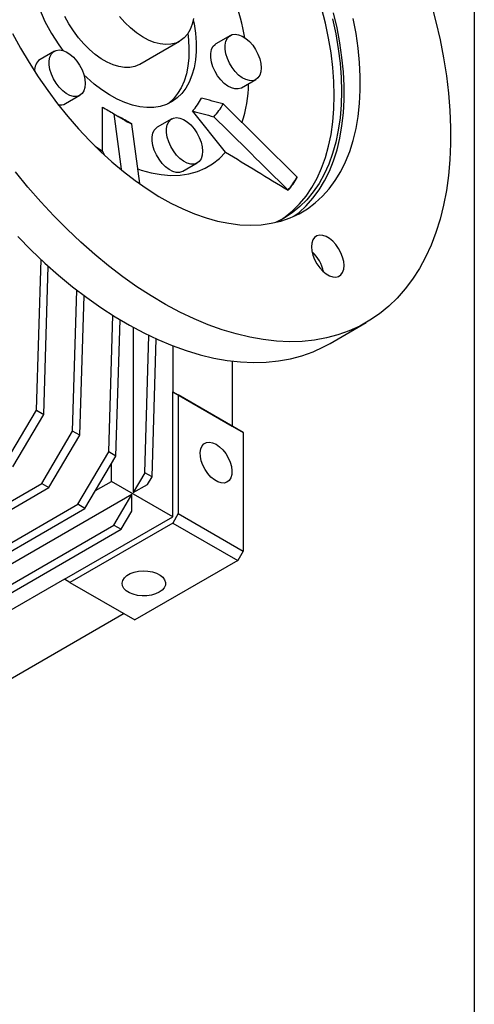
# Model space of a CAD drawing. Header units: millimetres. Extents: x 25 to 1092, y 25 to 838.
# Tile 5 of 8: x 1003 to 1092, y 432 to 625. Entities that reach past the tile are written whole.
import ezdxf

# ---------------------------------------------------------------- set-up
doc = ezdxf.new("R2010")
doc.units = ezdxf.units.MM
doc.header["$LTSCALE"] = 4
doc.linetypes.add('SLD-Solid', pattern=[0])
doc.layers.add('TEXT', color=140, linetype='SLD-Solid', lineweight=25)

msp = doc.modelspace()

# ---------------------------------------------------------------- linework, layer by layer
for p, q in [((1044.404, 621.718), (1041.576, 620.086)), ((1026.68, 616.081), (1034.458, 620.571)), ((1009.933, 618.636), (1007.104, 617.003)), ((1046.576, 611.425), (1049.404, 613.058)), ((1012.104, 608.343), (1014.933, 609.976)), ((1057.481, 593.907), (1042.963, 608.284)), ((1019.327, 599.032), (1019.327, 607.681)), ((1021.583, 606.372), (1023.005, 595.478)), ((1043.467, 598.833), (1036.981, 606.902)), ((1026.638, 592.685), (1025.118, 604.331)), ((1032.914, 605.37), (1030.085, 603.737)), ((1017.899, 600.009), (1019.327, 599.032)), ((1019.327, 599.032), (1019.666, 598.382)), ((1035.085, 595.076), (1037.913, 596.709)), ((1057.513, 593.867), (1057.481, 593.907)), ((1055.713, 591.392), (1055.745, 591.351)), ((1006.432, 548.247), (1007.31, 577.777)), ((1007.847, 547.431), (1008.71, 576.495)), ((1062.636, 575.569), (1062.525, 575.505)), ((1013.503, 544.165), (1014.325, 571.795)), ((1014.918, 543.349), (1015.731, 570.724)), ((1020.575, 540.083), (1021.37, 566.848)), ((1021.989, 539.267), (1022.783, 565.979)), ((1025.337, 564.511), (1025.337, 532.095)), ((1063.935, 561.345), (1071.006, 565.427)), ((1027.646, 536.001), (1028.445, 562.906)), ((1029.06, 535.185), (1029.864, 562.239)), ((1033.116, 560.868), (1033.116, 551.861)), ((1044.783, 557.867), (1044.783, 545.126)), ((1033.116, 527.365), (1033.116, 551.861)), ((1033.116, 551.861), (1034.176, 551.249)), ((1033.116, 551.861), (1044.783, 545.126)), ((1034.176, 551.249), (1034.176, 527.977)), ((1046.904, 543.901), (1034.176, 551.249)), ((1000.359, 537.968), (1006.432, 548.247)), ((1006.432, 548.247), (1007.847, 547.431)), ((1001.773, 537.151), (1007.847, 547.431)), ((1044.783, 545.126), (1046.904, 543.901)), ((1007.43, 533.886), (1013.503, 544.165)), ((1008.844, 533.069), (1014.918, 543.349)), ((1014.918, 543.349), (1013.503, 544.165)), ((1046.904, 543.901), (1046.904, 520.629)), ((1014.501, 529.804), (1020.575, 540.083)), ((1015.915, 528.987), (1021.989, 539.267)), ((1021.989, 539.267), (1020.575, 540.083)), ((1021.095, 534.305), (1021.095, 537.754)), ((1027.646, 536.001), (1025.337, 532.095)), ((1029.06, 535.185), (1027.646, 536.001)), ((1028.166, 533.672), (1029.06, 535.185)), ((987.772, 522.538), (1007.43, 533.886)), ((988.679, 521.428), (1008.844, 533.069)), ((1007.43, 533.886), (1008.844, 533.069)), ((1018.002, 532.52), (1021.095, 534.305)), ((1033.116, 527.365), (1021.095, 534.305)), ((1025.337, 532.095), (1028.166, 533.672)), ((1025.123, 531.732), (950.599, 488.71)), ((1021.572, 525.722), (1025.123, 531.732)), ((1025.073, 528.437), (1025.123, 531.732)), ((989.518, 513.749), (1015.915, 528.987)), ((990.144, 515.743), (1014.501, 529.804)), ((1015.915, 528.987), (1014.501, 529.804)), ((1011.902, 515.119), (1033.116, 527.365)), ((1022.986, 524.905), (1025.073, 528.437)), ((1034.176, 527.977), (1033.116, 526.14)), ((1034.176, 527.977), (1046.904, 520.629)), ((954.151, 486.8), (1021.572, 525.722)), ((1033.116, 526.14), (1012.963, 514.506)), ((1021.572, 525.722), (1022.986, 524.905)), ((1033.116, 526.14), (1045.844, 518.792)), ((955.565, 485.984), (1022.986, 524.905)), ((1046.904, 520.629), (1045.844, 518.792)), ((1045.844, 518.792), (1025.691, 507.159)), ((1011.902, 515.119), (971.597, 491.851)), ((1012.963, 514.506), (1011.902, 515.119)), ((1012.963, 514.506), (1025.691, 507.159)), ((1023.569, 508.383), (983.265, 485.116))]:
    msp.add_line(p, q)
at = {"flags": 128}
for points in [[(1083.733, 627.987), (1084.683, 624.397), (1085.502, 620.833), (1086.187, 617.303), (1086.738, 613.816), (1087.152, 610.38), (1087.428, 607.003), (1087.567, 603.695), (1087.567, 600.462), (1087.428, 597.313), (1087.152, 594.256), (1086.738, 591.298), (1086.187, 588.446), (1085.502, 585.707), (1084.683, 583.089), (1083.733, 580.597), (1082.654, 578.237), (1081.448, 576.015), (1080.119, 573.938), (1078.669, 572.009), (1077.103, 570.233), (1075.424, 568.616), (1073.637, 567.16), (1071.745, 565.869), (1069.753, 564.748), (1067.666, 563.797), (1065.49, 563.02), (1063.229, 562.418), (1060.89, 561.994), (1058.477, 561.747), (1055.997, 561.68), (1053.456, 561.79), (1050.86, 562.08), (1048.215, 562.547), (1045.528, 563.191), (1042.806, 564.01), (1040.054, 565.002), (1037.281, 566.165), (1034.492, 567.495), (1031.694, 568.99), (1028.895, 570.646), (1026.101, 572.459), (1023.319, 574.424), (1020.555, 576.537), (1017.818, 578.792), (1015.112, 581.184), (1012.445, 583.707), (1009.824, 586.355), (1007.255, 589.122), (1004.743, 592), (1002.296, 594.982)], [(1026.68, 616.081), (1026.576, 616.023), (1025.688, 615.651), (1024.715, 615.456), (1023.671, 615.44), (1022.572, 615.603), (1021.432, 615.943), (1020.267, 616.456), (1019.094, 617.133), (1017.929, 617.965), (1016.789, 618.941), (1015.69, 620.048), (1014.646, 621.269), (1013.674, 622.587), (1012.785, 623.984), (1011.993, 625.44)], [(1037.202, 625.049), (1036.927, 623.891), (1036.518, 622.858), (1035.983, 621.962), (1035.327, 621.217), (1034.562, 620.633), (1033.696, 620.218), (1032.743, 619.979), (1031.716, 619.918), (1030.629, 620.036), (1029.498, 620.332), (1028.338, 620.802), (1027.165, 621.439), (1025.997, 622.233), (1024.849, 623.175), (1023.738, 624.25), (1022.679, 625.444)], [(1054.222, 585.526), (1055.118, 586.137), (1056.602, 587.336), (1057.975, 588.699), (1059.233, 590.22), (1060.372, 591.893), (1061.386, 593.713), (1062.273, 595.674), (1063.029, 597.767), (1063.651, 599.985), (1064.137, 602.32), (1064.486, 604.765), (1064.696, 607.308), (1064.766, 609.943), (1064.696, 612.658), (1064.486, 615.443), (1064.137, 618.29), (1063.651, 621.187), (1063.029, 624.124), (1062.273, 627.09)], [(1056.855, 586.265), (1057.852, 587.035), (1059.276, 588.339), (1060.586, 589.803), (1061.78, 591.42), (1062.852, 593.186), (1063.798, 595.095), (1064.616, 597.138), (1065.302, 599.31), (1065.853, 601.602), (1066.269, 604.006), (1066.547, 606.513), (1066.686, 609.115), (1066.686, 611.802), (1066.547, 614.565), (1066.269, 617.393), (1065.853, 620.277), (1065.302, 623.205), (1064.616, 626.169)], [(1001.707, 622.096), (1003.289, 619.213), (1004.971, 616.385), (1006.746, 613.623), (1008.608, 610.937), (1010.55, 608.335), (1012.565, 605.828), (1014.646, 603.425), (1016.786, 601.134), (1018.976, 598.963), (1021.21, 596.92), (1023.478, 595.013), (1025.774, 593.247), (1028.088, 591.63), (1030.412, 590.168), (1032.739, 588.865), (1035.059, 587.726), (1037.365, 586.756), (1039.648, 585.957), (1041.9, 585.333), (1044.113, 584.886), (1046.279, 584.617), (1048.391, 584.528), (1050.44, 584.618), (1052.419, 584.888), (1054.322, 585.336), (1056.141, 585.961), (1057.87, 586.761), (1059.503, 587.733), (1061.034, 588.872), (1062.458, 590.176), (1063.768, 591.64), (1064.962, 593.257), (1066.034, 595.023), (1066.98, 596.932), (1067.798, 598.975), (1068.484, 601.147), (1069.035, 603.439), (1069.451, 605.843), (1069.729, 608.35), (1069.868, 610.952), (1069.868, 613.639), (1069.729, 616.402), (1069.451, 619.23), (1069.035, 622.114), (1068.484, 625.042)], [(1037.143, 624.735), (1037.283, 624.007), (1037.557, 622.131), (1037.695, 620.313), (1037.695, 618.566), (1037.557, 616.906), (1037.283, 615.346), (1036.875, 613.9), (1036.336, 612.579), (1035.671, 611.394), (1034.885, 610.355), (1033.985, 609.471), (1032.978, 608.749), (1031.872, 608.195), (1030.677, 607.813), (1029.403, 607.608), (1028.06, 607.579), (1026.659, 607.729), (1025.213, 608.055), (1023.732, 608.554), (1022.229, 609.223), (1020.717, 610.057), (1019.207, 611.047), (1017.714, 612.186), (1016.248, 613.465), (1015.697, 613.99)], [(1064.436, 624.936), (1065.058, 621.999), (1065.544, 619.102), (1065.893, 616.256), (1066.103, 613.47), (1066.173, 610.755), (1066.103, 608.121), (1065.893, 605.577), (1065.544, 603.133), (1065.058, 600.797), (1064.436, 598.579), (1063.68, 596.486), (1062.793, 594.526), (1061.779, 592.705), (1060.641, 591.032), (1059.382, 589.511), (1058.009, 588.149), (1056.526, 586.95), (1054.937, 585.918), (1053.258, 585.061)], [(1036.05, 622.057), (1036.19, 620.854), (1036.293, 619.052), (1036.259, 617.326), (1036.087, 615.689), (1035.779, 614.157), (1035.338, 612.741), (1034.767, 611.453), (1034.071, 610.304), (1033.256, 609.303), (1032.329, 608.459), (1032.115, 608.299)], [(1050.44, 615.347), (1050.367, 614.567), (1050.153, 613.903), (1049.806, 613.381), (1049.34, 613.023), (1048.774, 612.844), (1048.132, 612.851), (1047.44, 613.044), (1046.725, 613.414), (1046.018, 613.947), (1045.347, 614.622), (1044.74, 615.409), (1044.222, 616.277), (1043.813, 617.191), (1043.531, 618.113), (1043.387, 619.006), (1043.387, 619.832), (1043.531, 620.558), (1043.813, 621.154), (1044.222, 621.596), (1044.74, 621.866), (1045.347, 621.953), (1046.018, 621.852), (1046.725, 621.569), (1047.44, 621.115), (1048.132, 620.508), (1048.774, 619.773), (1049.34, 618.941), (1049.806, 618.045), (1050.153, 617.123), (1050.367, 616.211), (1050.44, 615.347)], [(1046.576, 611.425), (1046.512, 611.39), (1045.946, 611.211), (1045.304, 611.218), (1044.611, 611.411), (1043.897, 611.781), (1043.19, 612.315), (1042.519, 612.989), (1041.912, 613.776), (1041.393, 614.645), (1040.984, 615.559), (1040.702, 616.481), (1040.558, 617.373), (1040.558, 618.199), (1040.702, 618.925), (1040.984, 619.521), (1041.393, 619.963), (1041.576, 620.086)], [(1015.968, 612.265), (1015.896, 611.485), (1015.682, 610.82), (1015.335, 610.298), (1014.869, 609.941), (1014.303, 609.762), (1013.661, 609.769), (1012.968, 609.961), (1012.254, 610.332), (1011.547, 610.865), (1010.876, 611.539), (1010.269, 612.327), (1009.75, 613.195), (1009.341, 614.109), (1009.059, 615.031), (1008.915, 615.923), (1008.915, 616.75), (1009.059, 617.476), (1009.341, 618.072), (1009.75, 618.514), (1010.269, 618.784), (1010.876, 618.87), (1011.547, 618.77), (1012.254, 618.487), (1012.968, 618.032), (1013.661, 617.426), (1014.303, 616.691), (1014.869, 615.859), (1015.335, 614.963), (1015.682, 614.04), (1015.896, 613.129), (1015.968, 612.265)], [(1022.22, 605.955), (1022.421, 605.854), (1022.863, 605.64)], [(1038.949, 598.998), (1038.877, 598.218), (1038.663, 597.554), (1038.316, 597.032), (1037.85, 596.674), (1037.284, 596.495), (1036.642, 596.502), (1035.949, 596.695), (1035.235, 597.065), (1034.528, 597.599), (1033.857, 598.273), (1033.25, 599.06), (1032.731, 599.929), (1032.322, 600.843), (1032.04, 601.765), (1031.896, 602.657), (1031.896, 603.483), (1032.04, 604.209), (1032.322, 604.805), (1032.731, 605.247), (1033.25, 605.517), (1033.857, 605.604), (1034.528, 605.503), (1035.235, 605.22), (1035.949, 604.766), (1036.642, 604.159), (1037.284, 603.424), (1037.85, 602.592), (1038.316, 601.696), (1038.663, 600.774), (1038.877, 599.862), (1038.949, 598.998)], [(1035.085, 595.076), (1035.021, 595.041), (1034.455, 594.862), (1033.813, 594.869), (1033.121, 595.062), (1032.406, 595.432), (1031.699, 595.966), (1031.028, 596.64), (1030.421, 597.427), (1029.903, 598.296), (1029.494, 599.21), (1029.212, 600.132), (1029.068, 601.024), (1029.068, 601.85), (1029.212, 602.576), (1029.494, 603.172), (1029.903, 603.614), (1030.085, 603.737)], [(1026.266, 595.538), (1026.925, 595.317), (1028.911, 594.772), (1030.851, 594.426), (1032.735, 594.282), (1034.551, 594.34), (1036.289, 594.6), (1037.938, 595.06), (1039.489, 595.718), (1040.933, 596.569), (1042.262, 597.61), (1043.467, 598.833)], [(1002.753, 582.273), (1005.374, 579.625), (1008.041, 577.102), (1010.747, 574.71), (1013.484, 572.455), (1016.248, 570.342), (1019.03, 568.377), (1021.824, 566.564), (1024.623, 564.908), (1027.421, 563.413), (1030.21, 562.082), (1032.983, 560.92), (1035.735, 559.928), (1038.457, 559.109), (1041.144, 558.465), (1043.789, 557.998), (1046.385, 557.708), (1048.926, 557.597), (1051.406, 557.665), (1053.819, 557.912), (1056.158, 558.336), (1058.419, 558.938), (1060.595, 559.715), (1062.682, 560.666), (1063.935, 561.345)], [(1066.676, 576.608), (1066.607, 577.412), (1066.401, 578.262), (1066.069, 579.119), (1065.623, 579.947), (1065.085, 580.709), (1064.478, 581.372), (1063.827, 581.908), (1063.162, 582.292), (1062.511, 582.507), (1061.903, 582.546), (1061.365, 582.405), (1060.92, 582.091), (1060.587, 581.618), (1060.382, 581.006), (1060.312, 580.282), (1060.382, 579.478), (1060.587, 578.629), (1060.92, 577.772), (1061.365, 576.944), (1061.903, 576.182), (1062.511, 575.518), (1063.162, 574.983), (1063.827, 574.599), (1064.478, 574.383), (1065.085, 574.345), (1065.623, 574.485), (1066.069, 574.799), (1066.401, 575.273), (1066.607, 575.884), (1066.676, 576.608)], [(1041.601, 541.573), (1042.27, 541.103), (1042.907, 540.487), (1043.484, 539.754), (1043.972, 538.937), (1044.35, 538.076), (1044.599, 537.211), (1044.708, 536.381), (1044.671, 535.627), (1044.491, 534.982), (1044.176, 534.478), (1043.74, 534.137), (1043.205, 533.976), (1042.594, 534.002), (1041.937, 534.215), (1041.264, 534.603), (1040.607, 535.149), (1039.997, 535.828), (1039.461, 536.607), (1039.026, 537.451), (1038.711, 538.319), (1038.531, 539.172), (1038.494, 539.968), (1038.603, 540.672), (1038.852, 541.25), (1039.23, 541.675), (1039.718, 541.928), (1040.294, 541.995), (1040.932, 541.875), (1041.601, 541.573)], [(1030.464, 512.567), (1029.748, 512.235), (1028.924, 511.999), (1028.032, 511.871), (1027.114, 511.857), (1026.211, 511.957), (1025.367, 512.166), (1024.621, 512.476), (1024.007, 512.871), (1023.555, 513.333), (1023.285, 513.84), (1023.21, 514.369), (1023.334, 514.894), (1023.651, 515.392), (1024.146, 515.839), (1024.796, 516.214), (1025.57, 516.5), (1026.433, 516.683), (1027.344, 516.755), (1028.26, 516.712), (1029.138, 516.556), (1029.938, 516.295), (1030.622, 515.94), (1031.158, 515.51), (1031.522, 515.022), (1031.695, 514.501), (1031.67, 513.971), (1031.448, 513.456), (1031.04, 512.981), (1030.464, 512.567)]]:
    msp.add_lwpolyline(points, dxfattribs=at)
for centre, radius, start, end in [((1039.722, 640.048), 35.273, 182.32813, 217.13323), ((993.935, 611.13), 54.266, 10.75125, 19.02933), ((1008.556, 614.961), 2.506, 125.39495, 187.07684), ((1021.071, 612.921), 26.923, 342.00949, 358.54889), ((1011.158, 610.104), 1.999, 256.2827, 298.23629), ((1028.869, 614.483), 11.103, 316.94162, 332.85704), ((1032.027, 614.091), 12.382, 317.76808, 332.03058), ((1037.764, 630.32), 28.902, 235.95286, 244.05251), ((1039.815, 604.444), 20.569, 320.61364, 329.18501), ((1039.83, 604.416), 20.591, 320.61805, 329.18061), ((1055.544, 573.855), 7.295, 11.91449, 48.08014)]:
    msp.add_arc(centre, radius, start, end)
for points in [[(1042.963, 608.284), (1041.558, 608.662), (1040.154, 609.039), (1038.749, 609.417)], [(1019.327, 607.681), (1020.079, 607.244), (1020.831, 606.808), (1021.583, 606.372)], [(1036.981, 606.902), (1038.386, 606.524), (1039.79, 606.146), (1041.195, 605.769)], [(1025.118, 604.331), (1024.366, 604.767), (1023.614, 605.203), (1022.863, 605.64)], [(1041.195, 605.769), (1046.033, 600.976), (1050.873, 596.184), (1055.713, 591.392)], [(1043.467, 598.833), (1047.56, 596.339), (1051.652, 593.845), (1055.745, 591.351)]]:
    msp.add_open_spline(points, degree=3)
at = {"layer": 'TEXT'}
msp.add_line((1092.2, 838.2), (1092.2, 25.4), dxfattribs=at)

doc.saveas('drawing.dxf')
